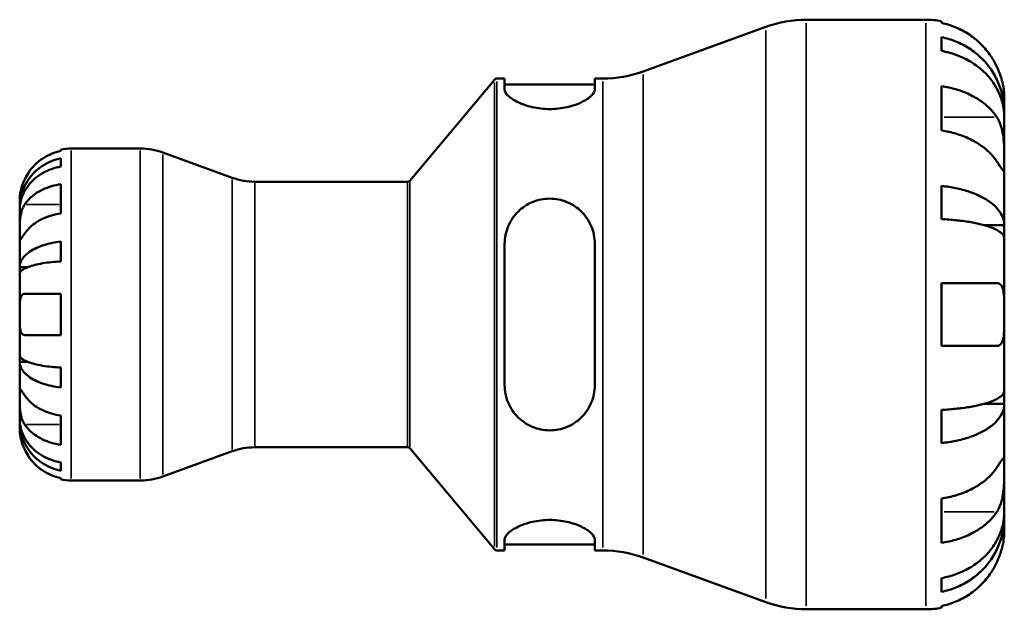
# Model space of a CAD drawing. Header units: millimetres. Extents: x 0 to 905, y -151 to 594.
# Tile 5 of 9: x 314 to 486, y 213 to 316. Entities that reach past the tile are written whole.
import ezdxf

# ---------------------------------------------------------------- set-up
doc = ezdxf.new("R2010")
doc.units = ezdxf.units.MM
doc.layers.add('Visible (ANSI)', color=7, linetype='Continuous', lineweight=50)
doc.layers.add('Visible Narrow (ANSI)', color=7, linetype='Continuous', lineweight=35)

msp = doc.modelspace()

# ---------------------------------------------------------------- linework, layer by layer
at = {"layer": 'Visible (ANSI)'}
for p, q in [((451.256, 315.596), (472.143, 315.596)), ((474.883, 315.319), (474.883, 315.025)), ((422.737, 306.538), (444.21, 314.354)), ((474.883, 312.531), (474.883, 310.131)), ((381.993, 287.475), (396.797, 305.117)), ((397.18, 305.296), (398.561, 305.296)), ((398.561, 305.296), (398.561, 303.398)), ((414.311, 305.296), (415.692, 305.296)), ((414.311, 303.398), (414.311, 305.296)), ((398.561, 304.266), (414.311, 304.266)), ((474.883, 303.983), (474.883, 296.233)), ((485.843, 299.481), (485.843, 301.896)), ((485.843, 299.481), (485.798, 299.481)), ((485.843, 298.517), (485.843, 299.481)), ((485.843, 290.825), (485.843, 298.517)), ((321.043, 292.688), (321.043, 292.914)), ((322.843, 293.096), (334.898, 293.096)), ((321.043, 289.948), (321.043, 291.381)), ((350.956, 287.996), (338.865, 292.396)), ((485.843, 279.717), (485.843, 290.825)), ((354.924, 287.296), (381.61, 287.296)), ((321.043, 281.768), (321.043, 286.859)), ((474.883, 286.559), (474.883, 280.764)), ((313.843, 282.809), (313.843, 284.096)), ((313.843, 282.319), (313.843, 282.809)), ((313.843, 282.809), (313.861, 282.809)), ((313.843, 278.238), (313.843, 282.319)), ((485.843, 279.717), (482.243, 279.717)), ((485.843, 277.389), (485.843, 279.717)), ((313.843, 272.337), (313.843, 278.238)), ((485.843, 264.096), (485.843, 277.389)), ((321.043, 273.371), (321.043, 276.831)), ((398.561, 276.456), (398.561, 251.736)), ((414.311, 251.736), (414.311, 276.456)), ((313.843, 271.154), (313.843, 272.337)), ((313.843, 272.337), (315.168, 272.337)), ((313.843, 264.096), (313.843, 271.154)), ((474.883, 269.576), (474.883, 258.616)), ((321.043, 260.496), (321.043, 267.696)), ((313.843, 257.038), (313.843, 264.096)), ((485.843, 250.803), (485.843, 264.096)), ((313.843, 255.855), (313.843, 257.038)), ((313.843, 249.954), (313.843, 255.855)), ((313.843, 255.855), (315.168, 255.855)), ((321.043, 251.361), (321.043, 254.821)), ((313.843, 245.873), (313.843, 249.954)), ((485.843, 248.475), (485.843, 250.803)), ((485.843, 248.475), (482.243, 248.475)), ((485.843, 237.367), (485.843, 248.475)), ((321.043, 241.333), (321.043, 246.424)), ((474.883, 247.428), (474.883, 241.633)), ((313.843, 245.383), (313.843, 245.873)), ((313.843, 244.096), (313.843, 245.383)), ((313.843, 245.383), (313.861, 245.383)), ((354.924, 240.896), (381.61, 240.896)), ((350.956, 240.196), (338.865, 235.796)), ((381.993, 240.717), (396.797, 223.075)), ((321.043, 236.811), (321.043, 238.244)), ((485.843, 229.675), (485.843, 237.367)), ((321.043, 235.278), (321.043, 235.504)), ((322.843, 235.096), (334.898, 235.096)), ((474.883, 231.959), (474.883, 224.209)), ((485.843, 228.711), (485.843, 229.675)), ((485.843, 228.711), (485.798, 228.711)), ((485.843, 226.296), (485.843, 228.711)), ((398.561, 224.794), (398.561, 222.896)), ((398.561, 223.926), (414.311, 223.926)), ((414.311, 222.896), (414.311, 224.794)), ((397.18, 222.896), (398.561, 222.896)), ((414.311, 222.896), (415.692, 222.896)), ((422.737, 221.654), (444.21, 213.838)), ((474.883, 218.061), (474.883, 215.661)), ((451.256, 212.596), (472.143, 212.596)), ((474.883, 213.167), (474.883, 212.873))]:
    msp.add_line(p, q, dxfattribs=at)
for centre, radius, start, end in [((451.256, 294.996), 20.6, 90, 110), ((472.143, 301.896), 13.7, 78.46304, 90), ((415.692, 325.896), 20.6, 270, 290), ((397.18, 304.796), 0.5, 90, 140), ((322.843, 284.096), 9, 90, 101.53696), ((334.898, 281.496), 11.6, 70, 90), ((354.924, 298.896), 11.6, 250, 270), ((381.61, 287.796), 0.5, 270, 320), ((354.924, 229.296), 11.6, 90, 110), ((381.61, 240.396), 0.5, 40, 90), ((334.898, 246.696), 11.6, 270, 290), ((322.843, 244.096), 9, 258.46304, 270), ((397.18, 223.396), 0.5, 220, 270), ((415.692, 202.296), 20.6, 70, 90), ((451.256, 233.196), 20.6, 250, 270), ((472.143, 226.296), 13.7, 270, 281.53696)]:
    msp.add_arc(centre, radius, start, end, dxfattribs=at)
for points, knots in [([(484.543, 307.376), (484.259, 307.985), (483.915, 308.603), (483.011, 309.962), (482.416, 310.679), (481.219, 311.88), (480.507, 312.476), (478.975, 313.503), (478.154, 313.935), (476.615, 314.575), (475.76, 314.845), (474.883, 315.025)], [6.7014631, 6.7014631, 6.7014631, 6.7014631, 6.8954608, 6.8954608, 7.1504627, 7.1504627, 7.4042493, 7.4042493, 7.6580359, 7.6580359, 7.9042107, 7.9042107, 7.9042107, 7.9042107]), ([(474.883, 312.531), (475.762, 312.357), (476.62, 312.095), (478.16, 311.476), (478.981, 311.059), (480.514, 310.066), (481.225, 309.49), (482.422, 308.329), (483.016, 307.637), (484.042, 306.148), (484.473, 305.35), (485.121, 303.83), (485.399, 302.968), (485.76, 301.205), (485.843, 300.305), (485.843, 299.481)], [0.2599146, 0.2599146, 0.2599146, 0.2599146, 0.5066244, 0.5066244, 0.7603314, 0.7603314, 1.0140383, 1.0140383, 1.2683929, 1.2683929, 1.5227474, 1.5227474, 1.7780365, 1.7780365, 2.0333255, 2.0333255, 2.0333255, 2.0333255]), ([(485.843, 298.517), (485.843, 299.25), (485.76, 300.051), (485.399, 301.62), (485.121, 302.387), (484.473, 303.74), (484.042, 304.45), (483.016, 305.776), (482.422, 306.391), (481.225, 307.424), (480.514, 307.937), (478.981, 308.821), (478.16, 309.192), (476.62, 309.743), (475.762, 309.976), (474.883, 310.131)], [6.1080207, 6.1080207, 6.1080207, 6.1080207, 6.3633097, 6.3633097, 6.6185987, 6.6185987, 6.8729533, 6.8729533, 7.1273079, 7.1273079, 7.3810148, 7.3810148, 7.6347217, 7.6347217, 7.8814316, 7.8814316, 7.8814316, 7.8814316]), ([(485.843, 301.896), (485.843, 301.896), (485.844, 301.967), (485.838, 302.275), (485.829, 302.543), (485.767, 303.222), (485.717, 303.612), (485.559, 304.439), (485.46, 304.856), (485.251, 305.568), (485.16, 305.847), (484.966, 306.385), (484.865, 306.641), (484.688, 307.057), (484.617, 307.217), (484.543, 307.376)], [0, 0, 0, 0, 0.15239694, 0.15239694, 0.33751117, 0.33751117, 0.50564195, 0.50564195, 0.65170239, 0.65170239, 0.74310836, 0.74310836, 0.8255616, 0.8255616, 0.87754743, 0.87754743, 0.87754743, 0.87754743]), ([(414.311, 303.398), (414.311, 303.077), (414.102, 302.692), (413.268, 301.898), (412.644, 301.491), (411.24, 300.83), (410.381, 300.524), (408.477, 300.099), (407.43, 299.984), (405.42, 299.984), (404.352, 300.104), (402.416, 300.545), (401.547, 300.862), (400.166, 301.529), (399.565, 301.928), (398.762, 302.707), (398.561, 303.084), (398.561, 303.398)], [1.2026214, 1.2026214, 1.2026214, 1.2026214, 1.5235617, 1.5235617, 1.844502, 1.844502, 2.1425977, 2.1425977, 2.4406934, 2.4406934, 2.7453998, 2.7453998, 3.0501062, 3.0501062, 3.3644768, 3.3644768, 3.6788474, 3.6788474, 3.6788474, 3.6788474]), ([(474.883, 303.983), (475.76, 303.856), (476.615, 303.665), (478.154, 303.213), (478.975, 302.907), (480.507, 302.181), (481.219, 301.76), (482.416, 300.91), (483.011, 300.403), (483.915, 299.442), (484.259, 299.005), (484.543, 298.575)], [0.2599207, 0.2599207, 0.2599207, 0.2599207, 0.5060955, 0.5060955, 0.7598821, 0.7598821, 1.0136687, 1.0136687, 1.2686706, 1.2686706, 1.4626683, 1.4626683, 1.4626683, 1.4626683]), ([(484.543, 298.575), (484.615, 298.465), (484.685, 298.35), (484.9, 297.963), (485.033, 297.671), (485.276, 297.021), (485.382, 296.663), (485.593, 295.754), (485.677, 295.194), (485.8, 293.938), (485.824, 293.255), (485.846, 291.946), (485.843, 291.337), (485.843, 290.825)], [-0.88258817, -0.88258817, -0.88258817, -0.88258817, -0.83131882, -0.83131882, -0.71751154, -0.71751154, -0.59663723, -0.59663723, -0.42537059, -0.42537059, -0.21744966, -0.21744966, 0, 0, 0, 0]), ([(484.543, 290.825), (484.259, 291.255), (483.915, 291.692), (483.011, 292.653), (482.416, 293.16), (481.219, 294.01), (480.507, 294.431), (478.975, 295.157), (478.154, 295.463), (476.615, 295.915), (475.76, 296.106), (474.883, 296.233)], [6.7014617, 6.7014617, 6.7014617, 6.7014617, 6.8954595, 6.8954595, 7.1504613, 7.1504613, 7.4042479, 7.4042479, 7.6580346, 7.6580346, 7.9042094, 7.9042094, 7.9042094, 7.9042094]), ([(321.043, 292.688), (320.469, 292.57), (319.908, 292.393), (318.898, 291.973), (318.359, 291.689), (317.352, 291.013), (316.885, 290.621), (316.099, 289.831), (315.707, 289.358), (315.121, 288.476), (314.902, 288.084), (314.719, 287.696)], [0.17075309, 0.17075309, 0.17075309, 0.17075309, 0.33215152, 0.33215152, 0.49888818, 0.49888818, 0.66562485, 0.66562485, 0.83351137, 0.83351137, 0.95687373, 0.95687373, 0.95687373, 0.95687373]), ([(313.843, 282.809), (313.843, 283.35), (313.898, 283.94), (314.134, 285.097), (314.316, 285.663), (314.742, 286.661), (315.024, 287.184), (315.697, 288.162), (316.086, 288.616), (316.872, 289.379), (317.339, 289.758), (318.347, 290.411), (318.886, 290.686), (319.9, 291.094), (320.465, 291.266), (321.043, 291.381)], [4.0142513, 4.0142513, 4.0142513, 4.0142513, 4.1817861, 4.1817861, 4.3493209, 4.3493209, 4.5162129, 4.5162129, 4.683105, 4.683105, 4.8499282, 4.8499282, 5.0167515, 5.0167515, 5.1791755, 5.1791755, 5.1791755, 5.1791755]), ([(485.843, 290.825), (485.843, 290.531), (485.843, 290.272), (485.841, 289.818), (485.838, 289.629), (485.812, 289.306), (485.783, 289.215), (485.661, 289.225), (485.572, 289.316), (485.355, 289.606), (485.248, 289.762), (485.001, 290.13), (484.863, 290.339), (484.657, 290.652), (484.601, 290.737), (484.543, 290.825)], [0, 0, 0, 0, 0.12440624, 0.12440624, 0.25737577, 0.25737577, 0.43640639, 0.43640639, 0.60674695, 0.60674695, 0.72547468, 0.72547468, 0.84017914, 0.84017914, 0.8811518, 0.8811518, 0.8811518, 0.8811518]), ([(321.043, 289.948), (320.465, 289.846), (319.9, 289.692), (318.886, 289.33), (318.347, 289.085), (317.339, 288.503), (316.872, 288.166), (316.086, 287.487), (315.697, 287.083), (315.024, 286.213), (314.742, 285.747), (314.316, 284.859), (314.134, 284.355), (313.898, 283.326), (313.843, 282.8), (313.843, 282.319)], [0.1707525, 0.1707525, 0.1707525, 0.1707525, 0.3331765, 0.3331765, 0.4999998, 0.4999998, 0.6668231, 0.6668231, 0.8337151, 0.8337151, 1.0006071, 1.0006071, 1.1681419, 1.1681419, 1.3356767, 1.3356767, 1.3356767, 1.3356767]), ([(314.719, 287.696), (314.652, 287.553), (314.588, 287.409), (314.438, 287.049), (314.357, 286.835), (314.208, 286.394), (314.143, 286.17), (314.009, 285.644), (313.955, 285.358), (313.873, 284.795), (313.856, 284.546), (313.841, 284.19), (313.843, 284.096), (313.843, 284.096)], [-0.57647647, -0.57647647, -0.57647647, -0.57647647, -0.52968676, -0.52968676, -0.46054026, -0.46054026, -0.38562403, -0.38562403, -0.27730827, -0.27730827, -0.14258086, -0.14258086, 0, 0, 0, 0]), ([(314.719, 283.329), (314.902, 283.603), (315.121, 283.881), (315.707, 284.505), (316.099, 284.839), (316.885, 285.398), (317.352, 285.675), (318.359, 286.153), (318.898, 286.353), (319.908, 286.65), (320.469, 286.776), (321.043, 286.859)], [4.42788405, 4.42788405, 4.42788405, 4.42788405, 4.5512464, 4.5512464, 4.71913293, 4.71913293, 4.88586959, 4.88586959, 5.05260626, 5.05260626, 5.21400469, 5.21400469, 5.21400469, 5.21400469]), ([(474.883, 286.559), (475.762, 286.467), (476.62, 286.33), (478.16, 286.006), (478.981, 285.787), (480.514, 285.266), (481.225, 284.964), (482.422, 284.356), (483.016, 283.993), (484.042, 283.212), (484.473, 282.794), (485.121, 281.997), (485.399, 281.545), (485.76, 280.621), (485.843, 280.149), (485.843, 279.717)], [0.2599146, 0.2599146, 0.2599146, 0.2599146, 0.5066244, 0.5066244, 0.7603314, 0.7603314, 1.0140383, 1.0140383, 1.2683929, 1.2683929, 1.5227474, 1.5227474, 1.7780365, 1.7780365, 2.0333255, 2.0333255, 2.0333255, 2.0333255]), ([(398.561, 276.456), (398.561, 277.477), (398.77, 278.551), (399.604, 280.515), (400.228, 281.406), (401.632, 282.767), (402.491, 283.349), (404.395, 284.131), (405.442, 284.331), (406.436, 284.331), (407.43, 284.331), (408.477, 284.131), (410.381, 283.349), (411.24, 282.767), (412.644, 281.406), (413.268, 280.515), (414.102, 278.551), (414.311, 277.477), (414.311, 276.456)], [-1.238072, -1.238072, -1.238072, -1.238072, -0.9171317, -0.9171317, -0.5961913, -0.5961913, -0.2980957, -0.2980957, 0, 0, 0, 0.2980957, 0.2980957, 0.5961913, 0.5961913, 0.9171317, 0.9171317, 1.238072, 1.238072, 1.238072, 1.238072]), ([(313.843, 278.238), (313.843, 278.421), (313.843, 278.624), (313.844, 279.075), (313.846, 279.325), (313.861, 279.953), (313.879, 280.338), (313.956, 281.092), (314.011, 281.453), (314.148, 282.038), (314.216, 282.268), (314.374, 282.692), (314.462, 282.887), (314.61, 283.158), (314.664, 283.246), (314.719, 283.329)], [0, 0, 0, 0, 0.07774953, 0.07774953, 0.16081914, 0.16081914, 0.27783798, 0.27783798, 0.3882896, 0.3882896, 0.46542959, 0.46542959, 0.54035429, 0.54035429, 0.57953204, 0.57953204, 0.57953204, 0.57953204]), ([(321.043, 281.768), (320.465, 281.684), (319.901, 281.558), (318.887, 281.259), (318.347, 281.057), (317.339, 280.576), (316.871, 280.298), (316.086, 279.738), (315.697, 279.404), (315.117, 278.784), (314.9, 278.509), (314.719, 278.238)], [0.1707715, 0.1707715, 0.1707715, 0.1707715, 0.33310322, 0.33310322, 0.50032131, 0.50032131, 0.6675394, 0.6675394, 0.83495179, 0.83495179, 0.95687108, 0.95687108, 0.95687108, 0.95687108]), ([(485.843, 277.389), (485.843, 277.602), (485.76, 277.835), (485.399, 278.291), (485.121, 278.514), (484.473, 278.907), (484.042, 279.113), (483.016, 279.499), (482.422, 279.677), (481.225, 279.978), (480.514, 280.127), (478.981, 280.383), (478.16, 280.491), (476.62, 280.651), (475.762, 280.719), (474.883, 280.764)], [6.1080207, 6.1080207, 6.1080207, 6.1080207, 6.3633097, 6.3633097, 6.6185987, 6.6185987, 6.8729533, 6.8729533, 7.1273079, 7.1273079, 7.3810148, 7.3810148, 7.6347217, 7.6347217, 7.8814316, 7.8814316, 7.8814316, 7.8814316]), ([(314.719, 278.238), (314.66, 278.149), (314.603, 278.065), (314.453, 277.84), (314.366, 277.711), (314.21, 277.485), (314.142, 277.392), (314.008, 277.226), (313.955, 277.178), (313.873, 277.191), (313.856, 277.283), (313.841, 277.635), (313.843, 277.902), (313.843, 278.238)], [-0.58004807, -0.58004807, -0.58004807, -0.58004807, -0.5384523, -0.5384523, -0.46383793, -0.46383793, -0.3862639, -0.3862639, -0.27840269, -0.27840269, -0.14277912, -0.14277912, 0, 0, 0, 0]), ([(313.843, 272.337), (313.843, 272.621), (313.898, 272.931), (314.135, 273.538), (314.317, 273.835), (314.744, 274.358), (315.026, 274.633), (315.7, 275.146), (316.091, 275.384), (316.877, 275.783), (317.344, 275.982), (318.351, 276.324), (318.89, 276.467), (319.902, 276.68), (320.466, 276.771), (321.043, 276.831)], [4.0142509, 4.0142509, 4.0142509, 4.0142509, 4.1819549, 4.1819549, 4.3496588, 4.3496588, 4.5167189, 4.5167189, 4.6837789, 4.6837789, 4.8504333, 4.8504333, 5.0170876, 5.0170876, 5.1791816, 5.1791816, 5.1791816, 5.1791816]), ([(321.043, 273.371), (320.465, 273.342), (319.9, 273.297), (318.886, 273.192), (318.347, 273.121), (317.339, 272.952), (316.872, 272.854), (316.086, 272.656), (315.697, 272.539), (315.024, 272.286), (314.742, 272.151), (314.316, 271.893), (314.134, 271.746), (313.898, 271.447), (313.843, 271.294), (313.843, 271.154)], [0.1707525, 0.1707525, 0.1707525, 0.1707525, 0.3331765, 0.3331765, 0.4999998, 0.4999998, 0.6668231, 0.6668231, 0.8337151, 0.8337151, 1.0006071, 1.0006071, 1.1681419, 1.1681419, 1.3356767, 1.3356767, 1.3356767, 1.3356767]), ([(474.883, 269.576), (475.76, 269.576), (476.615, 269.576), (478.154, 269.576), (478.975, 269.576), (480.507, 269.576), (481.219, 269.576), (482.416, 269.576), (483.011, 269.576), (483.915, 269.576), (484.259, 269.576), (484.543, 269.576)], [0.2599207, 0.2599207, 0.2599207, 0.2599207, 0.5060955, 0.5060955, 0.7598821, 0.7598821, 1.0136687, 1.0136687, 1.2686706, 1.2686706, 1.4626683, 1.4626683, 1.4626683, 1.4626683]), ([(484.543, 269.576), (484.631, 269.576), (484.716, 269.566), (484.93, 269.512), (485.051, 269.45), (485.278, 269.254), (485.379, 269.115), (485.591, 268.672), (485.677, 268.328), (485.8, 267.421), (485.824, 266.841), (485.846, 265.537), (485.843, 264.82), (485.843, 264.096)], [-0.87644907, -0.87644907, -0.87644907, -0.87644907, -0.81463218, -0.81463218, -0.7114626, -0.7114626, -0.59653466, -0.59653466, -0.4233389, -0.4233389, -0.21709986, -0.21709986, 0, 0, 0, 0]), ([(313.843, 264.096), (313.843, 264.378), (313.843, 264.659), (313.845, 265.224), (313.847, 265.505), (313.869, 266.172), (313.896, 266.529), (314.002, 267.046), (314.066, 267.228), (314.238, 267.505), (314.343, 267.598), (314.545, 267.681), (314.629, 267.696), (314.719, 267.696)], [0, 0, 0, 0, 0.0846147, 0.0846147, 0.17434238, 0.17434238, 0.3108876, 0.3108876, 0.41427185, 0.41427185, 0.5166571, 0.5166571, 0.58005471, 0.58005471, 0.58005471, 0.58005471]), ([(314.719, 267.696), (314.902, 267.696), (315.121, 267.696), (315.707, 267.696), (316.099, 267.696), (316.885, 267.696), (317.352, 267.696), (318.359, 267.696), (318.898, 267.696), (319.908, 267.696), (320.469, 267.696), (321.043, 267.696)], [4.42788405, 4.42788405, 4.42788405, 4.42788405, 4.5512464, 4.5512464, 4.71913293, 4.71913293, 4.88586959, 4.88586959, 5.05260626, 5.05260626, 5.21400469, 5.21400469, 5.21400469, 5.21400469]), ([(314.719, 260.496), (314.593, 260.496), (314.478, 260.526), (314.264, 260.66), (314.171, 260.772), (314.017, 261.092), (313.961, 261.304), (313.874, 261.887), (313.857, 262.278), (313.841, 263.148), (313.843, 263.62), (313.843, 264.096)], [-0.58010577, -0.58010577, -0.58010577, -0.58010577, -0.49097122, -0.49097122, -0.39110552, -0.39110552, -0.28318426, -0.28318426, -0.14288781, -0.14288781, 0, 0, 0, 0]), ([(485.843, 264.096), (485.843, 263.611), (485.844, 263.128), (485.839, 262.144), (485.833, 261.652), (485.783, 260.599), (485.726, 260.081), (485.54, 259.398), (485.443, 259.178), (485.226, 258.883), (485.118, 258.788), (484.868, 258.654), (484.725, 258.62), (484.561, 258.616), (484.552, 258.616), (484.543, 258.616)], [-3.8069636, -3.8069636, -3.8069636, -3.8069636, -3.66149521, -3.66149521, -3.50091008, -3.50091008, -3.28761589, -3.28761589, -3.14678887, -3.14678887, -3.03965239, -3.03965239, -2.92712913, -2.92712913, -2.92052485, -2.92052485, -2.92052485, -2.92052485]), ([(321.043, 260.496), (320.469, 260.496), (319.908, 260.496), (318.898, 260.496), (318.359, 260.496), (317.352, 260.496), (316.885, 260.496), (316.099, 260.496), (315.707, 260.496), (315.121, 260.496), (314.902, 260.496), (314.719, 260.496)], [0.17075309, 0.17075309, 0.17075309, 0.17075309, 0.33215152, 0.33215152, 0.49888818, 0.49888818, 0.66562485, 0.66562485, 0.83351137, 0.83351137, 0.95687373, 0.95687373, 0.95687373, 0.95687373]), ([(484.543, 258.616), (484.259, 258.616), (483.915, 258.616), (483.011, 258.616), (482.416, 258.616), (481.219, 258.616), (480.507, 258.616), (478.975, 258.616), (478.154, 258.616), (476.615, 258.616), (475.76, 258.616), (474.883, 258.616)], [6.7014618, 6.7014618, 6.7014618, 6.7014618, 6.8954596, 6.8954596, 7.1504614, 7.1504614, 7.404248, 7.404248, 7.6580347, 7.6580347, 7.9042095, 7.9042095, 7.9042095, 7.9042095]), ([(313.843, 257.038), (313.843, 256.898), (313.898, 256.745), (314.135, 256.445), (314.317, 256.299), (314.744, 256.041), (315.026, 255.905), (315.7, 255.652), (316.091, 255.535), (316.877, 255.337), (317.344, 255.24), (318.351, 255.071), (318.89, 255), (319.902, 254.895), (320.466, 254.85), (321.043, 254.821)], [4.0142509, 4.0142509, 4.0142509, 4.0142509, 4.1819549, 4.1819549, 4.3496588, 4.3496588, 4.5167189, 4.5167189, 4.6837789, 4.6837789, 4.8504333, 4.8504333, 5.0170876, 5.0170876, 5.1791816, 5.1791816, 5.1791816, 5.1791816]), ([(321.043, 251.361), (320.466, 251.421), (319.902, 251.512), (318.89, 251.725), (318.351, 251.868), (317.344, 252.21), (316.877, 252.409), (316.091, 252.808), (315.7, 253.046), (315.026, 253.559), (314.744, 253.834), (314.317, 254.357), (314.135, 254.654), (313.898, 255.261), (313.843, 255.571), (313.843, 255.855)], [0.1707461, 0.1707461, 0.1707461, 0.1707461, 0.33284, 0.33284, 0.4994944, 0.4994944, 0.6661487, 0.6661487, 0.8332087, 0.8332087, 1.0002688, 1.0002688, 1.1679728, 1.1679728, 1.3356767, 1.3356767, 1.3356767, 1.3356767]), ([(414.311, 251.736), (414.311, 250.715), (414.102, 249.641), (413.268, 247.677), (412.644, 246.786), (411.24, 245.425), (410.381, 244.843), (408.477, 244.061), (407.43, 243.861), (405.42, 243.861), (404.352, 244.069), (402.416, 244.883), (401.547, 245.488), (400.166, 246.869), (399.565, 247.749), (398.762, 249.682), (398.561, 250.736), (398.561, 251.736)], [1.2026214, 1.2026214, 1.2026214, 1.2026214, 1.5235617, 1.5235617, 1.844502, 1.844502, 2.1425977, 2.1425977, 2.4406934, 2.4406934, 2.7453998, 2.7453998, 3.0501062, 3.0501062, 3.3644768, 3.3644768, 3.6788474, 3.6788474, 3.6788474, 3.6788474]), ([(314.719, 244.863), (314.66, 244.951), (314.603, 245.045), (314.453, 245.323), (314.366, 245.518), (314.21, 245.945), (314.142, 246.176), (314.008, 246.756), (313.955, 247.109), (313.873, 247.915), (313.856, 248.361), (313.841, 249.218), (313.843, 249.617), (313.843, 249.954)], [-0.58004807, -0.58004807, -0.58004807, -0.58004807, -0.5384523, -0.5384523, -0.46383793, -0.46383793, -0.3862639, -0.3862639, -0.27840269, -0.27840269, -0.14277912, -0.14277912, 0, 0, 0, 0]), ([(313.843, 249.954), (313.843, 250.137), (313.843, 250.3), (313.844, 250.589), (313.846, 250.711), (313.861, 250.933), (313.879, 251.002), (313.956, 251.014), (314.011, 250.964), (314.148, 250.792), (314.216, 250.697), (314.374, 250.47), (314.462, 250.339), (314.61, 250.117), (314.664, 250.037), (314.719, 249.954)], [0, 0, 0, 0, 0.07774953, 0.07774953, 0.16081914, 0.16081914, 0.27783798, 0.27783798, 0.3882896, 0.3882896, 0.46542959, 0.46542959, 0.54035429, 0.54035429, 0.57953204, 0.57953204, 0.57953204, 0.57953204]), ([(314.719, 249.954), (314.902, 249.68), (315.121, 249.402), (315.707, 248.778), (316.099, 248.444), (316.885, 247.885), (317.352, 247.608), (318.359, 247.131), (318.898, 246.93), (319.908, 246.633), (320.469, 246.507), (321.043, 246.424)], [4.42788405, 4.42788405, 4.42788405, 4.42788405, 4.5512464, 4.5512464, 4.71913293, 4.71913293, 4.88586959, 4.88586959, 5.05260626, 5.05260626, 5.21400469, 5.21400469, 5.21400469, 5.21400469]), ([(474.883, 247.428), (475.762, 247.473), (476.62, 247.541), (478.16, 247.701), (478.981, 247.809), (480.514, 248.065), (481.225, 248.214), (482.422, 248.514), (483.016, 248.693), (484.042, 249.079), (484.473, 249.285), (485.121, 249.678), (485.399, 249.901), (485.76, 250.357), (485.843, 250.59), (485.843, 250.803)], [0.2599146, 0.2599146, 0.2599146, 0.2599146, 0.5066244, 0.5066244, 0.7603314, 0.7603314, 1.0140383, 1.0140383, 1.2683929, 1.2683929, 1.5227474, 1.5227474, 1.7780365, 1.7780365, 2.0333255, 2.0333255, 2.0333255, 2.0333255]), ([(485.843, 248.475), (485.843, 248.043), (485.76, 247.571), (485.399, 246.647), (485.121, 246.195), (484.473, 245.398), (484.042, 244.98), (483.016, 244.199), (482.422, 243.836), (481.225, 243.228), (480.514, 242.926), (478.981, 242.405), (478.16, 242.186), (476.62, 241.862), (475.762, 241.725), (474.883, 241.633)], [6.1080211, 6.1080211, 6.1080211, 6.1080211, 6.3633101, 6.3633101, 6.6185991, 6.6185991, 6.8729537, 6.8729537, 7.1273083, 7.1273083, 7.3810152, 7.3810152, 7.6347221, 7.6347221, 7.881432, 7.881432, 7.881432, 7.881432]), ([(313.843, 245.873), (313.843, 245.392), (313.898, 244.866), (314.134, 243.837), (314.316, 243.333), (314.742, 242.445), (315.024, 241.979), (315.697, 241.109), (316.086, 240.705), (316.872, 240.026), (317.339, 239.689), (318.347, 239.107), (318.886, 238.862), (319.9, 238.5), (320.465, 238.346), (321.043, 238.244)], [4.0142513, 4.0142513, 4.0142513, 4.0142513, 4.1817861, 4.1817861, 4.3493209, 4.3493209, 4.5162129, 4.5162129, 4.683105, 4.683105, 4.8499282, 4.8499282, 5.0167515, 5.0167515, 5.1791755, 5.1791755, 5.1791755, 5.1791755]), ([(321.043, 236.811), (320.465, 236.926), (319.9, 237.098), (318.886, 237.506), (318.347, 237.781), (317.339, 238.434), (316.872, 238.813), (316.086, 239.576), (315.697, 240.03), (315.024, 241.008), (314.742, 241.531), (314.316, 242.529), (314.134, 243.095), (313.898, 244.252), (313.843, 244.842), (313.843, 245.383)], [0.1707525, 0.1707525, 0.1707525, 0.1707525, 0.3331765, 0.3331765, 0.4999998, 0.4999998, 0.6668231, 0.6668231, 0.8337151, 0.8337151, 1.0006071, 1.0006071, 1.1681419, 1.1681419, 1.3356767, 1.3356767, 1.3356767, 1.3356767]), ([(321.043, 241.333), (320.465, 241.417), (319.901, 241.543), (318.887, 241.842), (318.347, 242.044), (317.339, 242.524), (316.871, 242.803), (316.086, 243.363), (315.697, 243.697), (315.117, 244.317), (314.9, 244.592), (314.719, 244.863)], [0.1707715, 0.1707715, 0.1707715, 0.1707715, 0.33310322, 0.33310322, 0.50032131, 0.50032131, 0.6675394, 0.6675394, 0.83495179, 0.83495179, 0.95687108, 0.95687108, 0.95687108, 0.95687108]), ([(313.843, 244.096), (313.843, 244.096), (313.843, 244.063), (313.845, 243.928), (313.847, 243.821), (313.87, 243.463), (313.898, 243.17), (314.005, 242.575), (314.065, 242.308), (314.204, 241.816), (314.272, 241.6), (314.432, 241.157), (314.523, 240.931), (314.654, 240.636), (314.686, 240.566), (314.719, 240.496)], [-2.49913258, -2.49913258, -2.49913258, -2.49913258, -2.41505436, -2.41505436, -2.32384732, -2.32384732, -2.1841143, -2.1841143, -2.08674766, -2.08674766, -2.01440674, -2.01440674, -1.93994266, -1.93994266, -1.91637503, -1.91637503, -1.91637503, -1.91637503]), ([(314.719, 240.496), (314.902, 240.108), (315.121, 239.716), (315.707, 238.834), (316.099, 238.361), (316.885, 237.571), (317.352, 237.179), (318.359, 236.503), (318.898, 236.219), (319.908, 235.799), (320.469, 235.622), (321.043, 235.504)], [4.42788405, 4.42788405, 4.42788405, 4.42788405, 4.5512464, 4.5512464, 4.71913293, 4.71913293, 4.88586959, 4.88586959, 5.05260626, 5.05260626, 5.21400469, 5.21400469, 5.21400469, 5.21400469]), ([(474.883, 231.959), (475.76, 232.086), (476.615, 232.277), (478.154, 232.729), (478.975, 233.035), (480.507, 233.761), (481.219, 234.182), (482.416, 235.032), (483.011, 235.539), (483.915, 236.5), (484.259, 236.937), (484.543, 237.367)], [0.2599207, 0.2599207, 0.2599207, 0.2599207, 0.5060955, 0.5060955, 0.7598821, 0.7598821, 1.0136687, 1.0136687, 1.2686706, 1.2686706, 1.4626683, 1.4626683, 1.4626683, 1.4626683]), ([(484.543, 237.367), (484.615, 237.477), (484.685, 237.582), (484.9, 237.909), (485.033, 238.111), (485.276, 238.471), (485.382, 238.624), (485.593, 238.899), (485.677, 238.979), (485.8, 238.963), (485.824, 238.824), (485.846, 238.285), (485.843, 237.88), (485.843, 237.367)], [-0.88258817, -0.88258817, -0.88258817, -0.88258817, -0.83131882, -0.83131882, -0.71751154, -0.71751154, -0.59663723, -0.59663723, -0.42537059, -0.42537059, -0.21744966, -0.21744966, 0, 0, 0, 0]), ([(485.843, 237.367), (485.843, 237.074), (485.843, 236.749), (485.841, 236.021), (485.838, 235.618), (485.812, 234.631), (485.783, 234.039), (485.661, 232.881), (485.572, 232.327), (485.355, 231.434), (485.248, 231.086), (485.001, 230.446), (484.863, 230.155), (484.657, 229.796), (484.601, 229.705), (484.543, 229.617)], [0, 0, 0, 0, 0.12440624, 0.12440624, 0.25737577, 0.25737577, 0.43640639, 0.43640639, 0.60674695, 0.60674695, 0.72547468, 0.72547468, 0.84017914, 0.84017914, 0.8811518, 0.8811518, 0.8811518, 0.8811518]), ([(474.883, 218.061), (475.762, 218.216), (476.62, 218.449), (478.16, 219), (478.981, 219.371), (480.514, 220.255), (481.225, 220.768), (482.422, 221.801), (483.016, 222.416), (484.042, 223.742), (484.473, 224.452), (485.121, 225.805), (485.399, 226.572), (485.76, 228.141), (485.843, 228.942), (485.843, 229.675)], [0.2599146, 0.2599146, 0.2599146, 0.2599146, 0.5066244, 0.5066244, 0.7603314, 0.7603314, 1.0140383, 1.0140383, 1.2683929, 1.2683929, 1.5227474, 1.5227474, 1.7780365, 1.7780365, 2.0333255, 2.0333255, 2.0333255, 2.0333255]), ([(484.543, 229.617), (484.259, 229.187), (483.915, 228.75), (483.011, 227.789), (482.416, 227.282), (481.219, 226.432), (480.507, 226.011), (478.975, 225.285), (478.154, 224.979), (476.615, 224.527), (475.76, 224.336), (474.883, 224.209)], [6.7014617, 6.7014617, 6.7014617, 6.7014617, 6.8954595, 6.8954595, 7.1504613, 7.1504613, 7.4042479, 7.4042479, 7.6580346, 7.6580346, 7.9042094, 7.9042094, 7.9042094, 7.9042094]), ([(398.561, 224.794), (398.561, 225.115), (398.77, 225.5), (399.604, 226.294), (400.228, 226.701), (401.632, 227.362), (402.491, 227.668), (404.395, 228.093), (405.442, 228.207), (406.436, 228.207), (407.43, 228.207), (408.477, 228.093), (410.381, 227.668), (411.24, 227.362), (412.644, 226.701), (413.268, 226.294), (414.102, 225.5), (414.311, 225.115), (414.311, 224.794)], [-1.238072, -1.238072, -1.238072, -1.238072, -0.9171317, -0.9171317, -0.5961913, -0.5961913, -0.2980957, -0.2980957, 0, 0, 0, 0.2980957, 0.2980957, 0.5961913, 0.5961913, 0.9171317, 0.9171317, 1.238072, 1.238072, 1.238072, 1.238072]), ([(485.843, 228.711), (485.843, 227.887), (485.76, 226.987), (485.399, 225.224), (485.121, 224.362), (484.473, 222.842), (484.042, 222.044), (483.016, 220.555), (482.422, 219.863), (481.225, 218.702), (480.514, 218.126), (478.981, 217.133), (478.16, 216.716), (476.62, 216.097), (475.762, 215.835), (474.883, 215.661)], [6.1080207, 6.1080207, 6.1080207, 6.1080207, 6.3633097, 6.3633097, 6.6185987, 6.6185987, 6.8729533, 6.8729533, 7.1273079, 7.1273079, 7.3810148, 7.3810148, 7.6347217, 7.6347217, 7.8814316, 7.8814316, 7.8814316, 7.8814316]), ([(484.543, 220.816), (484.631, 221.006), (484.716, 221.197), (484.93, 221.71), (485.051, 222.031), (485.278, 222.702), (485.379, 223.049), (485.591, 223.884), (485.677, 224.345), (485.8, 225.226), (485.824, 225.609), (485.846, 226.153), (485.843, 226.296), (485.843, 226.296)], [-0.87644907, -0.87644907, -0.87644907, -0.87644907, -0.81463218, -0.81463218, -0.7114626, -0.7114626, -0.59653466, -0.59653466, -0.4233389, -0.4233389, -0.21709986, -0.21709986, 0, 0, 0, 0]), ([(474.883, 213.167), (475.76, 213.347), (476.615, 213.617), (478.154, 214.257), (478.975, 214.689), (480.507, 215.716), (481.219, 216.312), (482.416, 217.513), (483.011, 218.23), (483.915, 219.589), (484.259, 220.207), (484.543, 220.816)], [0.2599207, 0.2599207, 0.2599207, 0.2599207, 0.5060955, 0.5060955, 0.7598821, 0.7598821, 1.0136687, 1.0136687, 1.2686706, 1.2686706, 1.4626683, 1.4626683, 1.4626683, 1.4626683])]:
    msp.add_open_spline(points, degree=3, knots=knots, dxfattribs=at)
at = {"layer": 'Visible Narrow (ANSI)'}
for p, q in [((451.256, 314.962), (451.256, 213.23)), ((472.143, 213.23), (472.143, 314.962)), ((444.21, 214.457), (444.21, 313.735)), ((396.797, 223.58), (396.797, 304.612)), ((397.18, 304.789), (397.18, 223.403)), ((415.692, 223.403), (415.692, 304.789)), ((422.737, 306.016), (422.737, 222.176)), ((484.06, 298.575), (475.366, 298.575)), ((322.843, 235.453), (322.843, 292.739)), ((334.898, 235.453), (334.898, 292.739)), ((338.865, 292.048), (338.865, 236.144)), ((350.956, 240.491), (350.956, 287.701)), ((354.924, 287.01), (354.924, 241.182)), ((381.61, 241.182), (381.61, 287.01)), ((381.993, 287.187), (381.993, 241.005)), ((315.035, 283.329), (320.727, 283.329)), ((315.035, 244.863), (320.727, 244.863)), ((484.06, 229.617), (475.366, 229.617))]:
    msp.add_line(p, q, dxfattribs=at)

doc.saveas('drawing.dxf')
